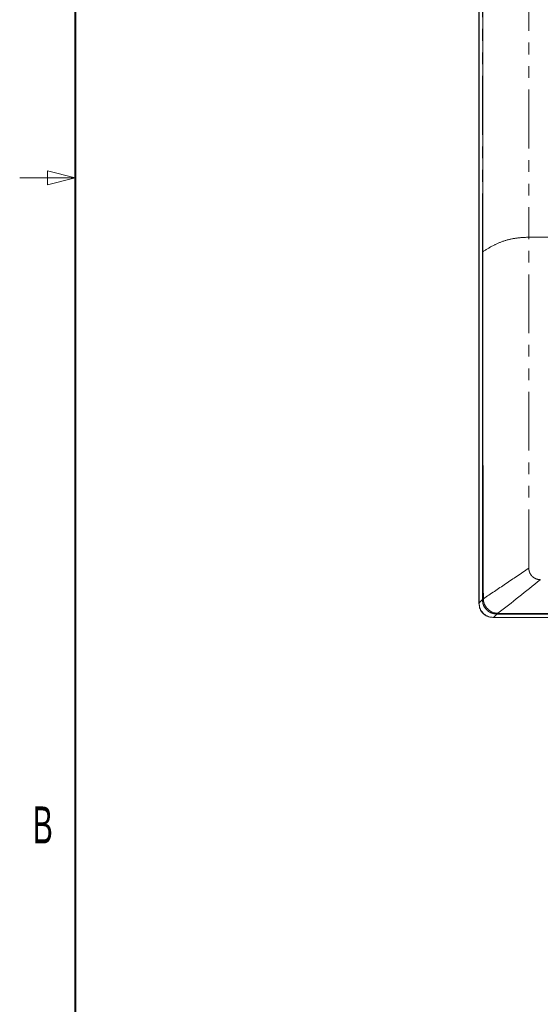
# Model space of a CAD drawing. Header units: millimetres. Extents: x 19 to 844, y 7 to 552.
# Tile 8 of 36: x 19 to 76, y 190 to 296. Entities that reach past the tile are written whole.
import ezdxf

# ---------------------------------------------------------------- set-up
doc = ezdxf.new("R2010")
doc.units = ezdxf.units.MM
doc.linetypes.add('PHANTOM', pattern=[12.7, 6.35, -1.27, 1.27, -1.27, 1.27, -1.27])
doc.styles.add('SLDTEXTSTYLE1', font='TXT', dxfattribs={"width": 0.605})

msp = doc.modelspace()

# ---------------------------------------------------------------- linework, layer by layer
at = {"color": 7, "linetype": 'Continuous', "lineweight": 40}
msp.add_line((25.4, 546.1), (25.4, 12.7), dxfattribs=at)
at = {"color": 7, "linetype": 'Continuous', "lineweight": 15}
for p, q in [((69.072, 233.374), (69.072, 382.731)), ((69.075, 382.645), (69.075, 233.46)), ((69.503, 341.203), (69.503, 271.404)), ((69.443, 271.404), (69.438, 233.9)), ((71.124, 232.329), (73.009, 232.314)), ((71.125, 232.247), (81.91, 232.25)), ((73.009, 232.314), (73.96, 232.315)), ((73.96, 232.315), (75.507, 232.31)), ((75.507, 232.31), (75.556, 232.31)), ((75.556, 232.31), (77.64, 232.311)), ((84.88, 231.88), (70.555, 231.88)), ((70.655, 231.88), (84.67, 231.88))]:
    msp.add_line(p, q, dxfattribs=at)
at = {"color": 8, "linetype": 'PHANTOM', "lineweight": 0}
for p, q in [((69.443, 341.202), (69.443, 271.404)), ((74.455, 339.722), (74.455, 272.973)), ((69.075, 233.46), (69.438, 233.823)), ((69.438, 233.9), (69.438, 233.823)), ((69.543, 233.899), (69.547, 233.815)), ((71.02, 232.245), (70.655, 231.88)), ((71.008, 232.338), (71.124, 232.329))]:
    msp.add_line(p, q, dxfattribs=at)
at = {"color": 7, "linetype": 'Continuous', "lineweight": 0}
for p, q in [((25.4, 279.4), (22.4, 280.15)), ((22.4, 280.15), (22.4, 278.65)), ((25.4, 279.4), (19.4, 279.4)), ((22.4, 278.65), (25.4, 279.4))]:
    msp.add_line(p, q, dxfattribs=at)
at = {"color": 8, "linetype": 'PHANTOM', "lineweight": 0}
for points, knots in [([(69.502, 271.404), (69.866, 271.645), (70.573, 272.114), (71.79, 272.604), (73.073, 272.917), (73.997, 272.954), (74.455, 272.973)], [0, 0, 0, 0, 0.2676642, 0.5200627, 0.7622675, 1, 1, 1, 1]), ([(74.455, 237.21), (74.455, 238.888), (74.455, 242.244), (74.455, 247.366), (74.455, 252.486), (74.455, 257.608), (74.455, 262.729), (74.455, 267.851), (74.455, 271.265), (74.455, 272.973)], [0, 0, 0, 0, 0.1428299, 0.285672, 0.4285273, 0.5714114, 0.7142718, 0.8571346, 1, 1, 1, 1]), ([(74.455, 272.973), (76.79, 272.973), (81.425, 272.973), (88.546, 272.973), (95.71, 272.973), (102.935, 272.973), (110.216, 272.973), (117.554, 272.973), (124.948, 272.973), (129.899, 272.972), (132.38, 272.972)], [0, 0, 0, 0, 0.1292123, 0.2563987, 0.3819547, 0.5062911, 0.6298312, 0.7530061, 0.8762509, 1, 1, 1, 1]), ([(69.443, 271.404), (69.448, 271.404), (69.459, 271.404), (69.488, 271.404), (69.503, 271.404)], [0, 0, 0, 0, 0.500001, 1, 1, 1, 1]), ([(69.543, 233.899), (70.338, 234.429), (71.924, 235.486), (73.613, 236.636), (74.455, 237.21)], [0, 0, 0, 0, 0.501305, 1, 1, 1, 1]), ([(75.705, 235.96), (75.675, 235.961), (75.515, 235.966), (75.335, 236.01), (75.062, 236.13), (74.827, 236.29), (74.639, 236.545), (74.495, 236.838), (74.472, 237.052), (74.455, 237.21)], [0, 0, 0, 0, 0.0456166, 0.2478728, 0.2753955, 0.5013573, 0.6690276, 0.7547785, 1, 1, 1, 1]), ([(69.438, 233.9), (69.442, 233.9), (69.449, 233.9), (69.472, 233.899), (69.503, 233.899), (69.53, 233.899), (69.543, 233.899)], [0, 0, 0, 0, 0.24742369, 0.5000081, 0.75260098, 1, 1, 1, 1]), ([(69.438, 233.823), (69.461, 233.614), (69.507, 233.198), (69.816, 232.755), (70.138, 232.495), (70.506, 232.297), (70.815, 232.266), (71.02, 232.245)], [0, 0, 0, 0, 0.2521337, 0.5008577, 0.6278885, 0.7534274, 1, 1, 1, 1]), ([(69.547, 233.815), (69.533, 233.815), (69.505, 233.816), (69.473, 233.819), (69.449, 233.821), (69.441, 233.823), (69.438, 233.823)], [0, 0, 0, 0, 0.2466745, 0.4991069, 0.7520468, 1, 1, 1, 1]), ([(71.008, 232.338), (71.008, 232.326), (71.01, 232.303), (71.013, 232.276), (71.017, 232.255), (71.019, 232.249), (71.02, 232.245)], [0, 0, 0, 0, 0.247799, 0.4999981, 0.7521972, 1, 1, 1, 1]), ([(71.125, 232.247), (71.124, 232.254), (71.124, 232.269), (71.124, 232.309), (71.124, 232.329)], [0, 0, 0, 0, 0.4999966, 1, 1, 1, 1])]:
    msp.add_open_spline(points, degree=3, knots=knots, dxfattribs=at)
at = {"color": 7, "linetype": 'Continuous', "lineweight": 15}
for points, knots in [([(69.502, 271.404), (69.498, 265.586), (69.488, 253.084), (69.524, 240.583), (69.543, 233.899)], [0, 0, 0, 0, 0.4653474, 1, 1, 1, 1]), ([(71.124, 232.329), (71.875, 232.912), (73.375, 234.076), (74.929, 235.333), (75.705, 235.96)], [0, 0, 0, 0, 0.5007603, 1, 1, 1, 1]), ([(70.555, 231.88), (70.453, 231.887), (70.252, 231.9), (69.879, 232.024), (69.479, 232.297), (69.14, 232.787), (69.095, 233.175), (69.072, 233.374)], [0, 0, 0, 0, 0.1311872, 0.2588296, 0.5025688, 0.7442266, 1, 1, 1, 1]), ([(70.655, 231.88), (70.446, 231.902), (70.135, 231.935), (69.764, 232.137), (69.523, 232.344), (69.32, 232.588), (69.127, 232.954), (69.096, 233.257), (69.075, 233.46)], [0, 0, 0, 0, 0.2515804, 0.3729651, 0.504751, 0.6358786, 0.7553303, 1, 1, 1, 1]), ([(69.547, 233.815), (69.573, 233.634), (69.604, 233.42), (69.763, 233.091), (69.983, 232.782), (70.326, 232.531), (70.687, 232.384), (70.884, 232.356), (71.008, 232.338)], [0, 0, 0, 0, 0.2393361, 0.2836938, 0.484705, 0.7370419, 0.8346592, 1, 1, 1, 1]), ([(71.02, 232.245), (71.032, 232.245), (71.047, 232.246), (71.065, 232.246), (71.088, 232.246), (71.107, 232.246), (71.125, 232.247)], [0, 0, 0, 0, 0.3365758, 0.4399012, 0.4997802, 1, 1, 1, 1])]:
    msp.add_open_spline(points, degree=3, knots=knots, dxfattribs=at)

# ---------------------------------------------------------------- texts
at = {"color": 7, "linetype": 'Continuous', "lineweight": 0, "insert": (21.905, 211.447), "char_height": 4, "attachment_point": 2, "style": 'SLDTEXTSTYLE1'}
msp.add_mtext('B', dxfattribs=at)

doc.saveas('drawing.dxf')
